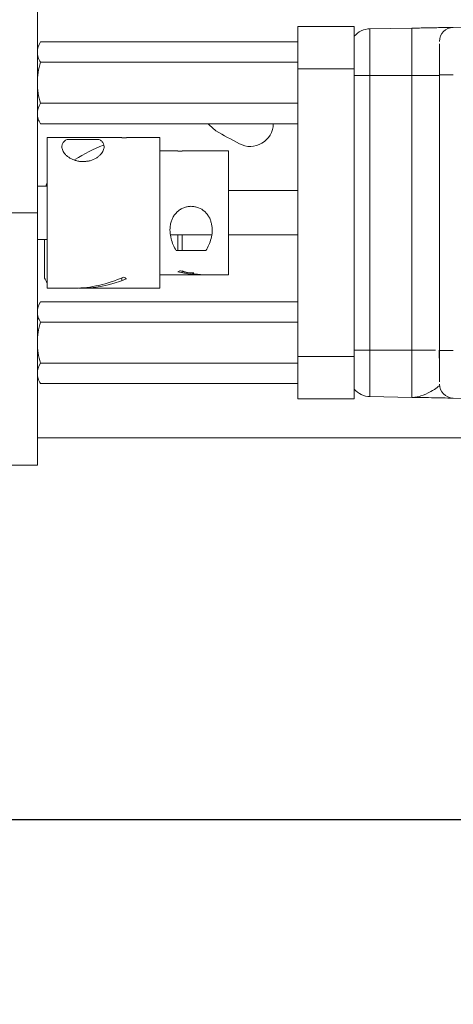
# Model space of a CAD drawing. Header units: inches. Extents: x 0.5 to 10.5, y 0.2 to 8.2.
# Tile 9 of 50: x 4.356 to 4.836, y 4.319 to 5.412. Entities that reach past the tile are written whole.
import ezdxf

# ---------------------------------------------------------------- set-up
doc = ezdxf.new("R2010")
doc.units = ezdxf.units.IN
doc.header["$MEASUREMENT"] = 0
doc.layers.add('SLD-0', color=7, linetype='Continuous')
doc.styles.add('SLDTEXTSTYLE3', font='TXT', dxfattribs={"width": 0.75})
doc.dimstyles.new('SLDDIMSTYLE0', dxfattribs={"dimtxt": 0.125, "dimasz": 0.13, "dimexe": 0, "dimexo": 0.0625, "dimgap": 0.03125, "dimtad": 0, "dimtih": 1, "dimtoh": 1, "dimlfac": 4, "dimrnd": 1e-09, "dimzin": 12, "dimdsep": 46, "dimtxsty": 'SLDTEXTSTYLE3', "dimsah": 1, "dimcen": 0.09, "dimadec": 0, "dimazin": 3, "dimtfac": 1, "dimtofl": 0, "dimtmove": 0, "dimatfit": 3, "dimfxl": 1, "dimfrac": 2, "dimtolj": 1, "dimtzin": 12, "dimarcsym": 0})

# ---------------------------------------------------------------- blocks, each defined once
blk = doc.blocks.new('_D_2')
at = {"layer": 'SLD-0'}
for p, q in [((1.0253, 5.5382), (1.0253, 4.3988)), ((5.6878, 5.5382), (5.6878, 4.3988)), ((3.0229, 4.7039), (2.9975, 4.7039)), ((2.9975, 4.7039), (2.9975, 4.5054)), ((3.5944, 4.7039), (3.6198, 4.7039)), ((3.6198, 4.7039), (3.6198, 4.5054)), ((1.0253, 4.5238), (2.9069, 4.5238)), ((5.6878, 4.5238), (3.7103, 4.5238)), ((2.9975, 4.5054), (3.0229, 4.5054)), ((3.6198, 4.5054), (3.5944, 4.5054))]:
    blk.add_line(p, q, dxfattribs=at)
for points in [[(1.0253, 4.5238), (1.1553, 4.5038), (1.1553, 4.5438)], [(5.6878, 4.5238), (5.5578, 4.5438), (5.5578, 4.5038)]]:
    blk.add_solid(points, dxfattribs=at)
at = {"layer": 'SLD-0', "char_height": 0.125, "attachment_point": 1, "style": 'SLDTEXTSTYLE3'}
for s, insert in [('473.71', (3.0546, 4.6666, 0.0641)), ('18.65', (3.05, 4.4795, 0.0641))]:
    blk.add_mtext(s, dxfattribs=dict(at, insert=insert))

msp = doc.modelspace()

# ---------------------------------------------------------------- linework, layer by layer
at = {"color": 7, "linetype": 'Continuous', "lineweight": 15}
for p, q in [((4.3753, 5.7757), (4.3753, 5.1975)), ((4.6641, 5.3572), (4.6641, 5.4042)), ((4.6641, 5.4042), (4.7266, 5.4042)), ((4.7266, 5.3572), (4.7266, 5.4042)), ((4.7439, 5.4017), (4.7904, 5.4025)), ((4.8363, 5.4033), (4.8656, 5.4038)), ((4.6641, 5.3872), (4.3788, 5.3872)), ((4.6641, 5.3645), (4.3788, 5.3645)), ((4.6641, 5.0378), (4.6641, 5.3572)), ((4.6641, 5.3572), (4.7266, 5.3572)), ((4.7266, 5.0378), (4.7266, 5.3572)), ((4.7904, 5.35), (4.7439, 5.35)), ((4.7439, 5.35), (4.7439, 5.0451)), ((4.7904, 5.0451), (4.7904, 5.35)), ((4.8211, 5.0445), (4.8211, 5.3505)), ((4.6641, 5.319), (4.3788, 5.319)), ((4.6641, 5.2963), (4.3788, 5.2963)), ((4.4691, 5.2812), (4.3862, 5.2812)), ((4.5112, 5.2812), (4.474, 5.2812)), ((4.5112, 5.1203), (4.5112, 5.2812)), ((4.5309, 5.2664), (4.5112, 5.2664)), ((4.587, 5.2664), (4.5358, 5.2664)), ((4.3862, 5.227), (4.3753, 5.227)), ((4.6641, 5.2221), (4.587, 5.2221)), ((4.3753, 5.1975), (1.4628, 5.1975)), ((4.3753, 5.1975), (4.3753, 4.9175)), ((4.5228, 5.173), (4.5686, 5.173)), ((4.587, 5.173), (4.6641, 5.173)), ((4.3753, 5.168), (4.3862, 5.168)), ((4.5112, 5.1286), (4.5557, 5.1286)), ((4.5634, 5.1286), (4.587, 5.1286)), ((4.5112, 5.1139), (4.5112, 5.1203)), ((4.3862, 5.1139), (4.4172, 5.1139)), ((4.4249, 5.1139), (4.5112, 5.1139)), ((4.6641, 5.0988), (4.3788, 5.0988)), ((4.6641, 5.0761), (4.3788, 5.0761)), ((4.7439, 5.0451), (4.7266, 5.0451)), ((4.7439, 5.0451), (4.7904, 5.0451)), ((4.7439, 4.9934), (4.7439, 5.0451)), ((4.7904, 5.0451), (4.7904, 4.9926)), ((4.8363, 5.0445), (4.8211, 5.0445)), ((4.6641, 5.0306), (4.3788, 5.0306)), ((4.6641, 5.0378), (4.7266, 5.0378)), ((4.6641, 4.9908), (4.6641, 5.0378)), ((4.7266, 4.9908), (4.7266, 5.0378)), ((4.6641, 5.0079), (4.3788, 5.0079)), ((4.6641, 4.9908), (4.7266, 4.9908)), ((4.7904, 4.9926), (4.7439, 4.9934)), ((4.8656, 4.9913), (4.8363, 4.9918)), ((4.3753, 4.9475), (5.1241, 4.9475)), ((4.3753, 4.9175), (1.4628, 4.9175))]:
    msp.add_line(p, q, dxfattribs=at)
at = {"color": 144, "linetype": 'Continuous', "lineweight": 0}
for p, q in [((4.7439, 5.35), (4.7439, 5.4017)), ((4.7904, 5.4025), (4.7904, 5.35)), ((4.3862, 5.2812), (4.3862, 5.1139)), ((4.4691, 5.2805), (4.4691, 5.2812)), ((4.474, 5.2805), (4.4691, 5.2805)), ((4.474, 5.2812), (4.474, 5.2805)), ((4.41, 5.2789), (4.4083, 5.2789)), ((4.41, 5.2789), (4.4419, 5.2789)), ((4.4436, 5.2789), (4.4419, 5.2789)), ((4.5309, 5.2659), (4.5309, 5.2664)), ((4.5358, 5.2659), (4.5309, 5.2659)), ((4.5358, 5.2664), (4.5358, 5.2659)), ((4.587, 5.1286), (4.587, 5.2664)), ((4.3862, 5.231), (4.3846, 5.227)), ((4.5309, 5.173), (4.5309, 5.1557)), ((4.5358, 5.1556), (4.5358, 5.173)), ((4.3833, 5.168), (4.3833, 5.125)), ((4.5292, 5.1556), (4.531, 5.1556)), ((4.5603, 5.1556), (4.531, 5.1556)), ((4.5603, 5.1556), (4.5621, 5.1556)), ((4.5358, 5.133), (4.5358, 5.1308)), ((4.4691, 5.1224), (4.4691, 5.1254))]:
    msp.add_line(p, q, dxfattribs=at)
at = {"color": 7, "linetype": 'Continuous', "lineweight": 15, "flags": 128}
msp.add_lwpolyline([(4.5648, 5.2963), (4.5657, 5.2951), (4.5732, 5.2885)], dxfattribs=at)
at = {"color": 144, "linetype": 'Continuous', "lineweight": 0}
msp.add_arc((4.8366, 5.3878), 0.0155, 91, 180, dxfattribs=at)
at = {"color": 7, "linetype": 'Continuous', "lineweight": 15}
for centre, radius, start, end in [((4.6112, 5.2967), 0.0256, 242, 359.0852), ((4.9988, 6.0257), 0.8512, 240, 242), ((4.8366, 5.0073), 0.0155, 180, 269)]:
    msp.add_arc(centre, radius, start, end, dxfattribs=at)
for start_param, end_param in [(1.246348, 1.575604), (3.928728, 4.477691)]:
    msp.add_ellipse((4.4554, 5.1975), major_axis=(0.0922, 0.0591), ratio=0.642767, start_param=start_param, end_param=end_param, dxfattribs=at)
at = {"color": 144, "linetype": 'Continuous', "lineweight": 0}
for centre, major_axis, start_param, end_param in [((4.4818, 5.1975), (-0.0496, 0.0774), 2.202064, 2.247531), ((4.5356, 5.1975), (0.0408, 0.0637), 3.844394, 3.899196), ((4.5243, 5.1975), (0.0759, -0.0486), 5.183815, 5.546543), ((4.5319, 5.1975), (0.0759, -0.0486), 5.129012, 5.49605), ((4.4631, 5.1975), (0.0922, 0.0591), 3.887151, 4.432223)]:
    msp.add_ellipse(centre, major_axis=major_axis, ratio=0.642767, start_param=start_param, end_param=end_param, dxfattribs=at)
for points, knots in [([(4.7439, 5.4017), (4.7407, 5.4016), (4.7374, 5.4009), (4.7313, 5.398), (4.7286, 5.3959), (4.7266, 5.3934)], [0, 0, 0, 0, 0.5, 0.5, 1, 1, 1, 1]), ([(4.7904, 5.4025), (4.7918, 5.4025), (4.7946, 5.4025), (4.8002, 5.4026), (4.807, 5.4028), (4.8147, 5.4029), (4.8218, 5.403), (4.8278, 5.4031), (4.8318, 5.4032), (4.834, 5.4032), (4.8352, 5.4033), (4.8358, 5.4033), (4.8362, 5.4033), (4.8363, 5.4033), (4.8363, 5.4033)], [0, 0, 0, 0, 0.0625285, 0.1250293, 0.2498884, 0.3747427, 0.5001099, 0.6284093, 0.7494911, 0.8127893, 0.8748073, 0.9170196, 0.9586978, 1, 1, 1, 1]), ([(4.3753, 5.3758), (4.3753, 5.3739), (4.3756, 5.372), (4.3769, 5.3682), (4.3777, 5.3663), (4.3788, 5.3645)], [0, 0, 0, 0, 0.5, 0.5, 1, 1, 1, 1]), ([(4.3788, 5.3645), (4.3777, 5.3608), (4.3768, 5.357), (4.3756, 5.3494), (4.3753, 5.3456), (4.3753, 5.3417)], [0, 0, 0, 0, 0.5, 0.5, 1, 1, 1, 1]), ([(4.7266, 5.35), (4.7287, 5.35), (4.7314, 5.35), (4.7373, 5.35), (4.7406, 5.35), (4.7439, 5.35)], [0, 0, 0, 0, 0.5, 0.5, 1, 1, 1, 1]), ([(4.7904, 5.35), (4.7944, 5.35), (4.7984, 5.35), (4.8059, 5.35), (4.8093, 5.35), (4.8149, 5.35), (4.8172, 5.35), (4.8203, 5.35), (4.8211, 5.35), (4.8211, 5.35)], [0, 0, 0, 0, 0.25, 0.25, 0.5, 0.5, 0.75, 0.75, 1, 1, 1, 1]), ([(4.3753, 5.3417), (4.3753, 5.3379), (4.3756, 5.334), (4.3769, 5.3264), (4.3777, 5.3227), (4.3788, 5.319)], [0, 0, 0, 0, 0.5, 0.5, 1, 1, 1, 1]), ([(4.3753, 5.3076), (4.3753, 5.3057), (4.3756, 5.3038), (4.3769, 5.3), (4.3777, 5.2981), (4.3788, 5.2963)], [0, 0, 0, 0, 0.5, 0.5, 1, 1, 1, 1]), ([(4.4436, 5.2789), (4.4448, 5.2783), (4.4458, 5.2777), (4.4475, 5.2761), (4.4482, 5.2752), (4.4491, 5.2731), (4.4493, 5.272), (4.4493, 5.2694), (4.449, 5.268), (4.4481, 5.2659), (4.4477, 5.2652), (4.4467, 5.2637), (4.4461, 5.2629), (4.4448, 5.2615), (4.4441, 5.2608), (4.4424, 5.2595), (4.4415, 5.2588), (4.4385, 5.257), (4.4362, 5.256), (4.4325, 5.255), (4.4312, 5.2548), (4.4287, 5.2544), (4.4273, 5.2543), (4.4247, 5.2543), (4.4234, 5.2544), (4.4208, 5.2547), (4.4195, 5.255), (4.417, 5.2557), (4.4159, 5.2561), (4.4136, 5.257), (4.4125, 5.2576), (4.4105, 5.2587), (4.4096, 5.2594), (4.4079, 5.2607), (4.4071, 5.2614), (4.4051, 5.2636), (4.4042, 5.2651), (4.4029, 5.268), (4.4026, 5.2694), (4.4025, 5.272), (4.4028, 5.2731), (4.4037, 5.2752), (4.4044, 5.2761), (4.4061, 5.2777), (4.4071, 5.2783), (4.4083, 5.2789)], [0, 0, 0, 0, 0.0625, 0.0625, 0.125, 0.125, 0.1875, 0.1875, 0.25, 0.25, 0.28125, 0.28125, 0.3125, 0.3125, 0.34375, 0.34375, 0.375, 0.375, 0.4375, 0.4375, 0.46875, 0.46875, 0.5, 0.5, 0.53125, 0.53125, 0.5625, 0.5625, 0.59375, 0.59375, 0.625, 0.625, 0.65625, 0.65625, 0.6875, 0.6875, 0.75, 0.75, 0.8125, 0.8125, 0.875, 0.875, 0.9375, 0.9375, 1, 1, 1, 1]), ([(4.5292, 5.1556), (4.528, 5.1576), (4.5269, 5.1597), (4.525, 5.164), (4.5242, 5.1663), (4.5229, 5.1712), (4.5225, 5.1738), (4.5222, 5.179), (4.5224, 5.1818), (4.5231, 5.1857), (4.5234, 5.1871), (4.5243, 5.1897), (4.5249, 5.191), (4.5261, 5.1934), (4.5269, 5.1945), (4.5285, 5.1967), (4.5295, 5.1978), (4.5315, 5.1997), (4.5326, 5.2005), (4.535, 5.202), (4.5362, 5.2026), (4.5388, 5.2036), (4.5401, 5.204), (4.5428, 5.2045), (4.5442, 5.2046), (4.547, 5.2047), (4.5484, 5.2045), (4.5511, 5.204), (4.5525, 5.2036), (4.5563, 5.2022), (4.5587, 5.2007), (4.5618, 5.1979), (4.5627, 5.1969), (4.5644, 5.1947), (4.5652, 5.1935), (4.5665, 5.1911), (4.567, 5.1898), (4.5679, 5.1872), (4.5682, 5.1858), (4.5688, 5.1832), (4.5689, 5.1818), (4.5691, 5.1791), (4.5691, 5.1778), (4.5689, 5.1739), (4.5685, 5.1713), (4.5672, 5.1664), (4.5664, 5.1641), (4.5645, 5.1597), (4.5634, 5.1576), (4.5621, 5.1556)], [0, 0, 0, 0, 0.0625, 0.0625, 0.125, 0.125, 0.1875, 0.1875, 0.25, 0.25, 0.28125, 0.28125, 0.3125, 0.3125, 0.34375, 0.34375, 0.375, 0.375, 0.40625, 0.40625, 0.4375, 0.4375, 0.46875, 0.46875, 0.5, 0.5, 0.53125, 0.53125, 0.5625, 0.5625, 0.625, 0.625, 0.65625, 0.65625, 0.6875, 0.6875, 0.71875, 0.71875, 0.75, 0.75, 0.78125, 0.78125, 0.8125, 0.8125, 0.875, 0.875, 0.9375, 0.9375, 1, 1, 1, 1]), ([(4.5358, 5.133), (4.5369, 5.1324), (4.5386, 5.1315), (4.542, 5.1309), (4.5443, 5.1307), (4.5465, 5.1307), (4.5479, 5.1307), (4.5488, 5.1309), (4.5489, 5.1309)], [0, 0, 0, 0, 0.381991, 0.573305, 0.766361, 0.800029, 0.987843, 1, 1, 1, 1]), ([(4.3753, 5.0874), (4.3753, 5.0855), (4.3756, 5.0836), (4.3769, 5.0798), (4.3777, 5.0779), (4.3788, 5.0761)], [0, 0, 0, 0, 0.5, 0.5, 1, 1, 1, 1]), ([(4.3788, 5.0761), (4.3777, 5.0724), (4.3768, 5.0686), (4.3756, 5.061), (4.3753, 5.0572), (4.3753, 5.0533)], [0, 0, 0, 0, 0.5, 0.5, 1, 1, 1, 1]), ([(4.3753, 5.0533), (4.3753, 5.0495), (4.3756, 5.0456), (4.3769, 5.038), (4.3777, 5.0343), (4.3788, 5.0306)], [0, 0, 0, 0, 0.5, 0.5, 1, 1, 1, 1]), ([(4.3753, 5.0193), (4.3753, 5.0173), (4.3756, 5.0154), (4.3769, 5.0116), (4.3777, 5.0097), (4.3788, 5.0079)], [0, 0, 0, 0, 0.5, 0.5, 1, 1, 1, 1])]:
    msp.add_open_spline(points, degree=3, knots=knots, dxfattribs=at)
for points in [[(4.3788, 5.3872), (4.3767, 5.3835), (4.3753, 5.3797), (4.3753, 5.3758)], [(4.3788, 5.319), (4.3767, 5.3153), (4.3753, 5.3115), (4.3753, 5.3076)], [(4.3833, 5.125), (4.3842, 5.1232), (4.3852, 5.1214), (4.3862, 5.1196)], [(4.3788, 5.0988), (4.3767, 5.0951), (4.3753, 5.0913), (4.3753, 5.0874)], [(4.3788, 5.0306), (4.3767, 5.0269), (4.3753, 5.0231), (4.3753, 5.0193)]]:
    msp.add_open_spline(points, degree=3, dxfattribs=at)
at = {"color": 7, "linetype": 'Continuous', "lineweight": 15}
for points, knots in [([(4.8211, 5.3505), (4.8211, 5.3511), (4.8211, 5.3524), (4.8211, 5.3542), (4.8211, 5.356), (4.8211, 5.3584), (4.8211, 5.3614), (4.8211, 5.3648), (4.8211, 5.3681), (4.8211, 5.3723), (4.8211, 5.377), (4.8211, 5.3817), (4.8211, 5.3841), (4.8211, 5.3851), (4.8211, 5.3852)], [0, 0, 0, 0, 0.041202, 0.082304, 0.123406, 0.164608, 0.246887, 0.329167, 0.411446, 0.493725, 0.658085, 0.822444, 0.986803, 1, 1, 1, 1]), ([(4.8211, 5.3505), (4.8211, 5.3505), (4.8215, 5.3505), (4.823, 5.3505), (4.8241, 5.3505), (4.8269, 5.3505), (4.8286, 5.3505), (4.8323, 5.3505), (4.8343, 5.3505), (4.8363, 5.3505)], [0, 0, 0, 0, 0.25, 0.25, 0.5, 0.5, 0.75, 0.75, 1, 1, 1, 1]), ([(4.8211, 5.0143), (4.821, 5.0196), (4.821, 5.0299), (4.8207, 5.0402), (4.8205, 5.0451)], [0, 0, 0, 0, 0.522186, 1, 1, 1, 1]), ([(4.8211, 5.0099), (4.8211, 5.01), (4.8211, 5.011), (4.8211, 5.0134), (4.8211, 5.018), (4.8211, 5.0228), (4.8211, 5.027), (4.8211, 5.0303), (4.8211, 5.0337), (4.8211, 5.0373), (4.8211, 5.0409), (4.8211, 5.0433), (4.8211, 5.0445)], [0, 0, 0, 0, 0.013197, 0.177565, 0.341932, 0.5063, 0.588583, 0.670867, 0.75315, 0.835433, 0.917717, 1, 1, 1, 1]), ([(4.7266, 5.0016), (4.7287, 4.9991), (4.7314, 4.9971), (4.7373, 4.9942), (4.7406, 4.9935), (4.7439, 4.9934)], [0, 0, 0, 0, 0.5, 0.5, 1, 1, 1, 1]), ([(4.8213, 5.0045), (4.8212, 5.0047), (4.8211, 5.005), (4.8204, 5.0052), (4.82, 5.0052)], [0, 0, 0, 0, 0.497801, 1, 1, 1, 1]), ([(4.8363, 4.9918), (4.836, 4.9918), (4.8353, 4.9918), (4.8292, 4.9919), (4.8177, 4.9921), (4.8047, 4.9924), (4.7968, 4.9925), (4.7932, 4.9926), (4.7917, 4.9926), (4.791, 4.9926), (4.7906, 4.9926), (4.7905, 4.9926), (4.7905, 4.9926), (4.7905, 4.9926), (4.7907, 4.9926), (4.7914, 4.9926), (4.7924, 4.9926), (4.7933, 4.9926), (4.7937, 4.9925)], [0, 0, 0, 0, 0.1454395, 0.2913354, 0.5813952, 0.7893049, 0.8809974, 0.9213485, 0.9391031, 0.9469151, 0.9530408, 0.9536161, 0.9539043, 0.9541943, 0.9553456, 0.9645767, 0.9830467, 1, 1, 1, 1]), ([(4.7917, 4.9926), (4.7916, 4.9926), (4.7911, 4.9926), (4.7907, 4.9926), (4.7905, 4.9926)], [0, 0, 0, 0, 0.387396, 1, 1, 1, 1])]:
    msp.add_open_spline(points, degree=3, knots=knots, dxfattribs=at)
at = {"color": 8, "linetype": 'Continuous', "lineweight": 15}
for points, knots in [([(4.7904, 5.0451), (4.7944, 5.0451), (4.8024, 5.0451), (4.8119, 5.0451), (4.8152, 5.0451), (4.8166, 5.0451)], [0, 0, 0, 0, 0.374108, 0.748216, 1, 1, 1, 1]), ([(4.8195, 5.0052), (4.8192, 5.0047), (4.818, 5.0029), (4.8106, 4.9985), (4.8023, 4.9945), (4.7958, 4.9929), (4.7928, 4.9926), (4.7915, 4.9926), (4.7909, 4.9926), (4.7905, 4.9926), (4.7904, 4.9926), (4.7904, 4.9926)], [0, 0, 0, 0, 0.09975, 0.368768, 0.708945, 0.869491, 0.941369, 0.973124, 0.987132, 0.998377, 1, 1, 1, 1])]:
    msp.add_open_spline(points, degree=3, knots=knots, dxfattribs=at)

# ---------------------------------------------------------------- dimensions: what is measured, and where the dimension line sits
at = {"layer": 'SLD-0'}
dim = msp.add_linear_dim(base=(5.6878, 4.5238), p1=(1.0253, 5.5882), p2=(5.6878, 5.5882), dimstyle='SLDDIMSTYLE0', dxfattribs=at)
dim.commit()
dim.dimension.update_dxf_attribs({"geometry": '_D_2', "text_midpoint": (3.3086, 4.5238), "dimtype": 160})

doc.saveas('drawing.dxf')
